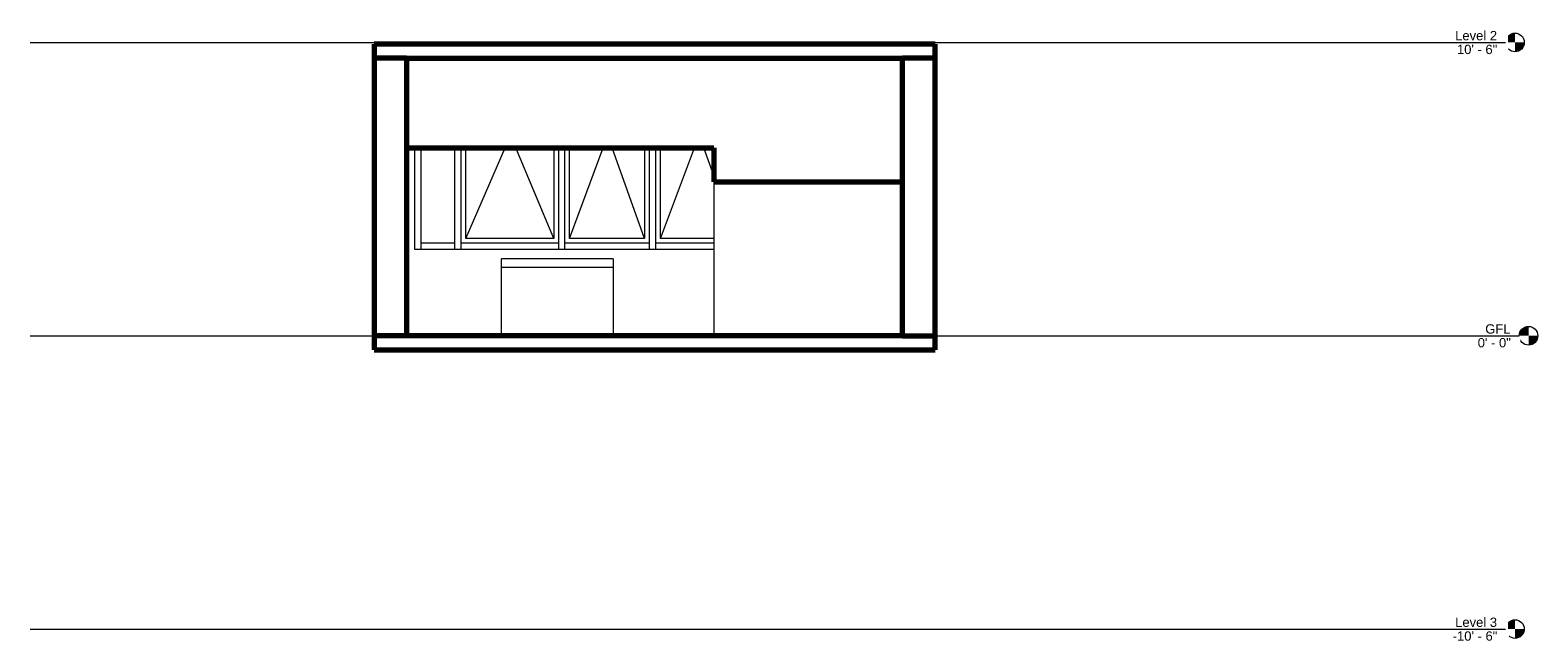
# Model space of a CAD drawing. Header units: inches. Extents: x -109 to 1547, y -131 to 131.
# Tile 1 of 2: x -109 to 539, y -131 to 131. Entities that reach past the tile are written whole.
import ezdxf

# ---------------------------------------------------------------- set-up
doc = ezdxf.new("R2010")
doc.units = ezdxf.units.IN
doc.header["$MEASUREMENT"] = 0
for name, color, linetype, lineweight in [('A-FLOR-____-MCUT', 192, 'Continuous', 70), ('A-FLOR-LEVL-OTLN', 51, 'Continuous', 9), ('A-GLAZ-____-OTLN', 151, 'Continuous', 18), ('A-GLAZ-CWMG-OTLN', 51, 'Continuous', 9), ('A-WALL-____-MCUT', 113, 'Continuous', 70), ('A-WALL-____-OTLN', 113, 'Continuous', 18), ('M-EQPM-____-OTLN', 50, 'Continuous', 9)]:
    doc.layers.add(name, color=color, linetype=linetype, lineweight=lineweight)
doc.styles.add('Arial', font='arial.ttf', dxfattribs={"height": 4})

# ---------------------------------------------------------------- blocks, each defined once
blk = doc.blocks.new('Radiator - Hydronic Fin Tube - 0-3_4_ NPT-476368-Internal Elevation 3 - a')
at = {"layer": 'M-EQPM-____-OTLN'}
for p, q in [((93.53, 29.28), (93.53, 33)), ((141.53, 33), (93.53, 33)), ((141.53, 33), (141.53, 29.28)), ((93.53, 0.53), (93.53, 29.28)), ((141.53, 29.28), (93.53, 29.28)), ((141.53, 29.28), (141.53, 0.53)), ((93.53, 0), (93.53, 0.53)), ((141.53, 0.53), (93.53, 0.53)), ((141.53, 0.53), (141.53, 0))]:
    blk.add_line(p, q, dxfattribs=at)
blk = doc.blocks.new('Curtain Wall-Awning - Curtain Wall-Awning 2-477124-Internal Elevation 3 - a')
at = {"layer": 'A-GLAZ-____-OTLN'}
for p, q in [((78.15, 41.82), (95.08, 80.79)), ((78.15, 41.82), (78.15, 80.79)), ((116.03, 41.82), (99.63, 80.79)), ((116.03, 80.79), (116.03, 41.82)), ((116.03, 41.82), (78.15, 41.82))]:
    blk.add_line(p, q, dxfattribs=at)
blk = doc.blocks.new('Curtain Wall-Awning - Curtain Wall-Awning 2-477135-Internal Elevation 3 - a')
at = {"layer": 'A-GLAZ-____-OTLN'}
for p, q in [((122.78, 41.82), (137.23, 80.79)), ((122.78, 41.82), (122.78, 80.79)), ((155.03, 41.82), (141.1, 80.79)), ((155.03, 80.79), (155.03, 41.82)), ((155.03, 41.82), (122.78, 41.82))]:
    blk.add_line(p, q, dxfattribs=at)
blk = doc.blocks.new('Curtain Wall-Awning - Curtain Wall-Awning 2-477133-Internal Elevation 3 - a')
at = {"layer": 'A-GLAZ-____-OTLN'}
for p, q in [((161.78, 41.82), (176.47, 80.79)), ((161.78, 41.82), (161.78, 80.79)), ((184.75, 68.82), (180.4, 80.79)), ((184.75, 41.82), (161.78, 41.82))]:
    blk.add_line(p, q, dxfattribs=at)
blk = doc.blocks.new('Rectangular Mullion - 2_5_ x 5_ rectangular 2-476776-Internal Elevation 3 - a')
at = {"layer": 'A-GLAZ-CWMG-OTLN'}
blk.add_line((59.03, 37.07), (59.03, 80.79), dxfattribs=at)
blk = doc.blocks.new('Rectangular Mullion - 2_5_ x 5_ rectangular 2-477097-Internal Elevation 3 - a')
at = {"layer": 'A-GLAZ-CWMG-OTLN'}
for p, q in [((59.03, 37.07), (59.03, 39.82)), ((73.4, 39.82), (59.03, 39.82)), ((73.4, 39.82), (73.4, 37.07))]:
    blk.add_line(p, q, dxfattribs=at)
blk = doc.blocks.new('Rectangular Mullion - 2_5_ x 5_ rectangular 2-476891-Internal Elevation 3 - a')
at = {"layer": 'A-GLAZ-CWMG-OTLN'}
for p, q in [((73.4, 80.79), (73.4, 37.07)), ((76.15, 37.07), (76.15, 80.79))]:
    blk.add_line(p, q, dxfattribs=at)
blk = doc.blocks.new('Rectangular Mullion - 2_5_ x 5_ rectangular 2-477101-Internal Elevation 3 - a')
at = {"layer": 'A-GLAZ-CWMG-OTLN'}
for p, q in [((76.15, 37.07), (76.15, 39.82)), ((118.03, 39.82), (76.15, 39.82)), ((118.03, 39.82), (118.03, 37.07))]:
    blk.add_line(p, q, dxfattribs=at)
blk = doc.blocks.new('Rectangular Mullion - 2_5_ x 5_ rectangular 2-477107-Internal Elevation 3 - a')
at = {"layer": 'A-GLAZ-CWMG-OTLN'}
for p, q in [((120.78, 37.07), (120.78, 39.82)), ((157.03, 39.82), (120.78, 39.82)), ((157.03, 39.82), (157.03, 37.07))]:
    blk.add_line(p, q, dxfattribs=at)
blk = doc.blocks.new('Rectangular Mullion - 2_5_ x 5_ rectangular 2-477109-Internal Elevation 3 - a')
at = {"layer": 'A-GLAZ-CWMG-OTLN'}
for p in [(159.78, 37.07), (184.75, 39.82)]:
    blk.add_line(p, (159.78, 39.82), dxfattribs=at)
blk = doc.blocks.new('Level - Level Head - Circle-50818-Internal Elevation 3 - a')
at = {"layer": 'A-FLOR-LEVL-OTLN'}
h = blk.add_hatch(color=256, dxfattribs=at)
edge = h.paths.add_edge_path()
edge.add_line((534.77, 0), (530.77, 0))
edge.add_arc((534.77, 0), 4, 90, 180, ccw=False)
edge.add_line((534.77, 4), (534.77, 0))
h = blk.add_hatch(color=256, dxfattribs=at)
edge = h.paths.add_edge_path()
edge.add_line((534.77, -4), (534.77, 0))
edge.add_line((534.77, 0), (538.77, 0))
edge.add_arc((534.77, 0), 4, 270, 360, ccw=False)
blk.add_circle((534.77, 0), 4, dxfattribs=at)

msp = doc.modelspace()

# ---------------------------------------------------------------- linework, layer by layer
at = {"layer": 'A-FLOR-____-MCUT'}
for p, q in [((279.87, 125.25), (38.78, 125.25)), ((38.78, 125.25), (38.78, 119.25)), ((279.87, 119.25), (279.87, 125.25)), ((52.78, 119.25), (265.87, 119.25)), ((265.87, 0), (38.78, 0)), ((38.78, 0), (38.78, -6)), ((279.87, -6), (279.87, 0)), ((38.78, -6), (279.87, -6))]:
    msp.add_line(p, q, dxfattribs=at)
at = {"layer": 'A-WALL-____-MCUT'}
for p, q in [((38.78, 119.25), (38.78, 0)), ((52.78, 119.25), (38.78, 119.25)), ((52.78, 119.25), (52.78, 0)), ((279.87, 119.25), (265.87, 119.25)), ((265.87, 0), (265.87, 119.25)), ((279.87, 0), (279.87, 119.25)), ((52.78, 80.79), (184.75, 80.79)), ((184.75, 80.79), (184.75, 66.05)), ((184.75, 66.05), (265.87, 66.05)), ((265.87, 0), (279.87, 0))]:
    msp.add_line(p, q, dxfattribs=at)
at = {"layer": 'A-WALL-____-OTLN'}
for p, q in [((56.28, 37.07), (56.28, 80.79)), ((184.75, 66.05), (184.75, 0)), ((265.83, 0), (265.83, 66.05)), ((184.75, 37.07), (56.28, 37.07))]:
    msp.add_line(p, q, dxfattribs=at)

# ---------------------------------------------------------------- block references
at = {"layer": 'A-FLOR-LEVL-OTLN'}
for p in [(-5.83, 126), (0, 0), (-5.83, -126)]:
    msp.add_blockref('Level - Level Head - Circle-50818-Internal Elevation 3 - a', p, dxfattribs=at)
at = {"layer": 'A-GLAZ-____-OTLN'}
for name in ['Curtain Wall-Awning - Curtain Wall-Awning 2-477124-Internal Elevation 3 - a', 'Curtain Wall-Awning - Curtain Wall-Awning 2-477135-Internal Elevation 3 - a', 'Curtain Wall-Awning - Curtain Wall-Awning 2-477133-Internal Elevation 3 - a']:
    msp.add_blockref(name, (0, 0), dxfattribs=at)
at = {"layer": 'A-GLAZ-CWMG-OTLN'}
for name, p in [('Rectangular Mullion - 2_5_ x 5_ rectangular 2-476776-Internal Elevation 3 - a', (0, 0)), ('Rectangular Mullion - 2_5_ x 5_ rectangular 2-476891-Internal Elevation 3 - a', (0, 0)), ('Rectangular Mullion - 2_5_ x 5_ rectangular 2-476891-Internal Elevation 3 - a', (44.62, 0)), ('Rectangular Mullion - 2_5_ x 5_ rectangular 2-476891-Internal Elevation 3 - a', (83.62, 0)), ('Rectangular Mullion - 2_5_ x 5_ rectangular 2-477097-Internal Elevation 3 - a', (0, 0)), ('Rectangular Mullion - 2_5_ x 5_ rectangular 2-477101-Internal Elevation 3 - a', (0, 0)), ('Rectangular Mullion - 2_5_ x 5_ rectangular 2-477107-Internal Elevation 3 - a', (0, 0)), ('Rectangular Mullion - 2_5_ x 5_ rectangular 2-477109-Internal Elevation 3 - a', (0, 0))]:
    msp.add_blockref(name, p, dxfattribs=at)
at = {"layer": 'M-EQPM-____-OTLN'}
msp.add_blockref('Radiator - Hydronic Fin Tube - 0-3_4_ NPT-476368-Internal Elevation 3 - a', (0, 0), dxfattribs=at)

# ---------------------------------------------------------------- texts
at = {"layer": 'A-FLOR-LEVL-OTLN', "char_height": 4, "attachment_point": 1, "style": 'Arial', "bg_fill": 3, "box_fill_scale": 1.25, "bg_fill_color": 256, "bg_fill_true_color": 13158600, "bg_fill_transparency": 0}
for s, insert, width in [('Level 2', (503.23, 130.93), 21.715), ('GFL', (516.15, 4.93), 13.13), ('Level 3', (503.23, -121.07), 21.715)]:
    msp.add_mtext(s, dxfattribs=dict(at, insert=insert, width=width))

# ---------------------------------------------------------------- next in the draw order: texts
for s, insert, width in [('10\' - 6"', (504.01, 125.01), 21.008), ('0\' - 0"', (512.93, -0.99), 17.271), ('-10\' - 6"', (502.18, -126.99), 23.23)]:
    msp.add_mtext(s, dxfattribs=dict(at, insert=insert, width=width))

# ---------------------------------------------------------------- next in the draw order: linework, layer by layer
at = {"layer": 'A-FLOR-LEVL-OTLN'}
for p, q in [((-108.97, 126), (524.93, 126)), ((-108.97, 0), (530.77, 0)), ((-108.97, -126), (524.93, -126))]:
    msp.add_line(p, q, dxfattribs=at)

doc.saveas('drawing.dxf')
